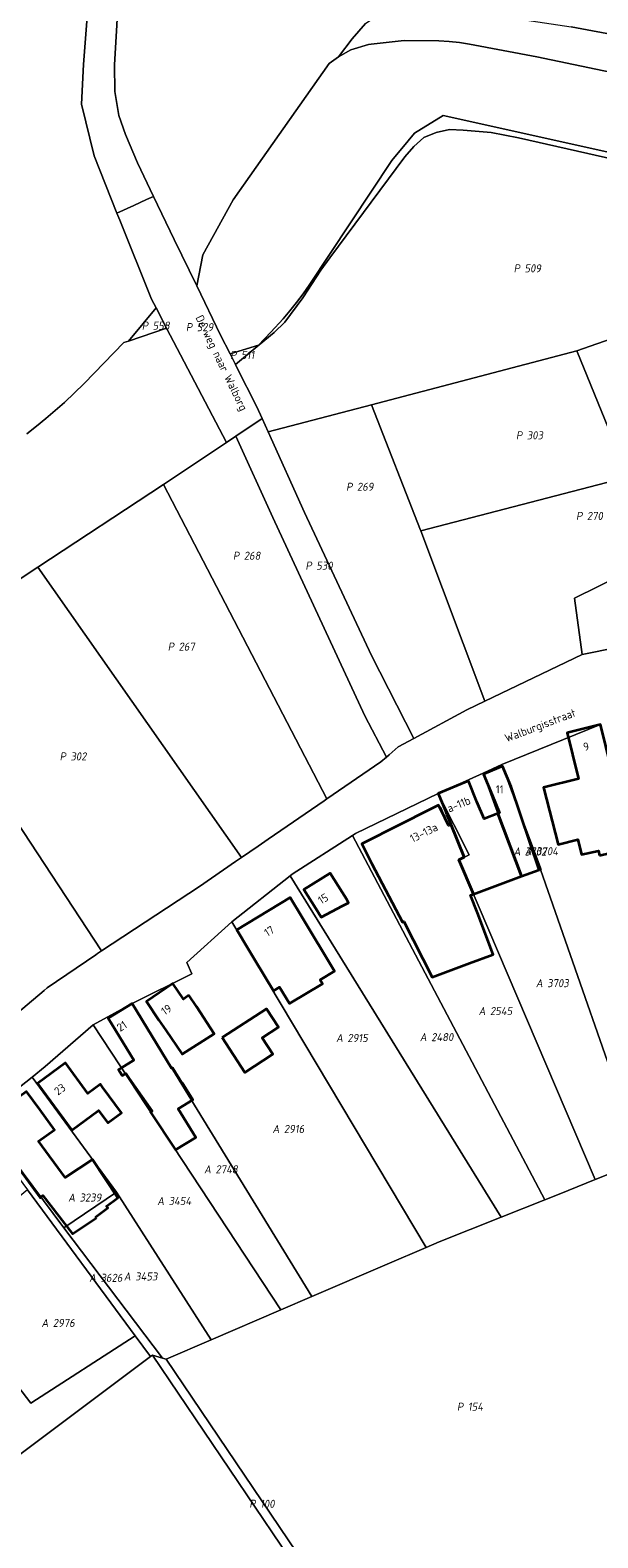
# Model space of a CAD drawing. Extents: x 184444 to 186844, y 346155 to 349219.
# Tile 36 of 49: x 185489 to 185616, y 347838 to 348174. Entities that reach past the tile are written whole.
import ezdxf
from ezdxf.enums import TextEntityAlignment as Align
from ezdxf.lldxf.tags import DXFTag

# ---------------------------------------------------------------- set-up
doc = ezdxf.new("R2010")
doc.units = 0
for name, color, linetype, lineweight in [('B-WE-KG-GRENS_PERCEEL-G', 150, 'KG-PERCEEL', 18), ('B-WE-KG-GRENS_PERCEEL-GV', 150, 'Continuous', 18), ('B-WE-KG-GRENS_PERCEEL-S', 150, 'Continuous', 25), ('B-WE-OG-BEBOUWING-G', 7, 'Continuous', 35), ('B-WE-OG-BEBOUWING_HUISNUMMER-T18', 1, 'Continuous', 18), ('B-WE-OG-BEBOUWING_STRAATNAAM-T18', 1, 'Continuous', 18)]:
    doc.layers.add(name, color=color, linetype=linetype, lineweight=lineweight)
doc.styles.add('NLCS-ISO', font='NLCS-ISO.ttf')
doc.styles.add('NLCS-ISO-M1000-T18', font='NLCS-ISO.ttf', dxfattribs={"height": 1.8})
doc.styles.get("Standard").update_dxf_attribs({"font": 'NLCS-ISO.ttf'})
tags = doc.linetypes.add('KG-PERCEEL', pattern='A,5.5,-2,["P",Standard,S=1.8,R=0,X=-0.5,Y=-0.9],-2,5.5,-2,[5,NLCS.SHX,S=0.75,R=0,X=0,Y=0],-2', length=19).pattern_tags.tags
tags[6] = DXFTag(74, 10)

# ---------------------------------------------------------------- blocks, each defined once
blk = doc.blocks.new('SKG-PERCEELNUMMER-SO')
at = {"style": 'NLCS-ISO', "oblique": 10, "flags": 1}
for tag, p in [('GEMEENTECODE', (0, 2.55)), ('PERCEELGROOTTE', (0, -2.45))]:
    blk.add_attdef(tag, text='', height=1.8, dxfattribs=at).set_placement(p, align=Align.MIDDLE_CENTER)
at = {"style": 'NLCS-ISO', "oblique": 10}
blk.add_attdef('SECTIE', text='', height=1.8, dxfattribs=at).set_placement((-0.5, 0), align=Align.MIDDLE_RIGHT)
blk.add_attdef('PERCEELNUMMER', text='', height=1.8, dxfattribs=at).set_placement((0.5, 0), align=Align.MIDDLE_LEFT)

msp = doc.modelspace()

# ---------------------------------------------------------------- linework, layer by layer
at = {"layer": 'B-WE-KG-GRENS_PERCEEL-G', "flags": 128}
for points in [[(185535.77, 348301.345), (185510.149, 348193.198), (185509.151, 348184.044), (185508.133, 348166.221), (185508.196, 348160.317), (185509.137, 348154.915), (185510.621, 348150.716), (185513.294, 348144.351), (185516.864, 348136.899)], [(185502.06, 348184.044), (185502.335, 348181.064), (185502.277, 348179.866), (185501.225, 348166.275), (185500.809, 348157.447), (185503.636, 348145.972), (185508.677, 348133.194)], [(185558.094, 348168.049), (185561.092, 348172.048), (185564.09, 348175.427), (185566.933, 348177.406), (185569.985, 348178.474), (185573.038, 348178.609), (185591.566, 348177.424), (185609.939, 348174.686), (185646.841, 348167.81), (185720.643, 348152.04), (185862.993, 348117.814)], [(185558.094, 348168.049), (185560.826, 348169.567), (185564.771, 348170.781), (185565.329, 348170.842)], [(185565.329, 348170.842), (185572.738, 348171.692), (185580.408, 348171.556)], [(185580.408, 348171.556), (185582.714, 348171.452), (185585.011, 348171.222), (185587.291, 348170.857), (185602.318, 348167.991), (185664.858, 348154.903), (185724.607, 348141.506), (185753.021, 348135), (185779.826, 348128.508), (185801.419, 348123.428), (185803.856, 348122.833)], [(185555.967, 348166.539), (185558.094, 348168.049)], [(185526.47, 348116.964), (185527.8, 348123.848), (185534.616, 348136.113), (185555.967, 348166.539)], [(185691.443, 348130.457), (185581.421, 348154.945), (185574.982, 348151.001), (185573.571, 348149.298)], [(185540.38, 348103.807), (185543.713, 348106.577), (185546.107, 348108.84), (185550.126, 348114.289), (185554.143, 348120.439), (185556.132, 348123.184), (185572.837, 348145.726), (185574.875, 348148.001), (185577.101, 348150.039), (185579.854, 348151.163), (185582.799, 348151.797), (185585.86, 348151.664), (185592.074, 348151.182), (185598.233, 348149.949), (185619.87, 348145.074), (185637.898, 348141.339), (185657.076, 348137.36), (185691.443, 348130.457)], [(185573.571, 348149.298), (185569.953, 348144.928), (185551.548, 348117.081)], [(185516.864, 348136.899), (185515.269, 348136.173), (185512.417, 348134.883), (185508.677, 348133.194)], [(185516.864, 348136.899), (185521.468, 348127.29), (185526.47, 348116.964)], [(185508.677, 348133.194), (185509.311, 348131.587), (185516.387, 348114), (185517.407, 348112.05)], [(185611.239, 348102.423), (185666.025, 348121.607)], [(185526.47, 348116.964), (185531.788, 348105.986), (185533.888, 348101.814)], [(185551.548, 348117.081), (185550.162, 348115.145), (185548.725, 348113.246), (185547.239, 348111.385), (185545.705, 348109.564)], [(185517.407, 348112.05), (185511.258, 348104.641)], [(185517.407, 348112.05), (185519.767, 348107.536)], [(185511.258, 348104.641), (185519.767, 348107.536)], [(185519.767, 348107.536), (185533.131, 348081.983)], [(185545.705, 348109.564), (185543.025, 348106.6), (185540.217, 348103.757)], [(185496.968, 348090.959), (185501.352, 348095.193), (185510.229, 348104.291)], [(185510.229, 348104.291), (185511.258, 348104.641)], [(185540.217, 348103.757), (185533.888, 348101.814)], [(185535.095, 348099.416), (185540.38, 348103.807)], [(185540.217, 348103.757), (185540.38, 348103.807)], [(185533.888, 348101.814), (185535.095, 348099.416)], [(185565.44, 348090.423), (185611.239, 348102.423)], [(185611.239, 348102.423), (185618.259, 348085.146), (185645.557, 348089.139)], [(185535.095, 348099.416), (185535.347, 348098.916)], [(185535.347, 348098.916), (185539.843, 348089.986), (185541.035, 348087.348)], [(185488.578, 348083.975), (185490.746, 348085.635), (185492.868, 348087.353), (185494.942, 348089.128), (185496.968, 348090.959)], [(185542.368, 348084.396), (185565.44, 348090.423)], [(185565.44, 348090.423), (185576.348, 348062.481), (185576.422, 348062.285)], [(185535.159, 348083.43), (185541.035, 348087.348)], [(185541.035, 348087.348), (185542.368, 348084.396)], [(185535.159, 348083.43), (185533.131, 348081.983)], [(185568.748, 348011.868), (185563.944, 348021.049), (185543.445, 348065.31), (185535.159, 348083.43)], [(185542.368, 348084.396), (185550.492, 348066.411), (185565.442, 348034.496), (185574.881, 348016.039)], [(185576.422, 348062.285), (185619.619, 348073.571), (185648.018, 348083.515)], [(185519.043, 348072.685), (185533.131, 348081.983)], [(185491.031, 348054.197), (185519.043, 348072.685)], [(185519.043, 348072.685), (185555.467, 348002.554)], [(185576.422, 348062.285), (185590.681, 348024.336)], [(185461.699, 348034.838), (185484.402, 348049.822), (185491.031, 348054.197)], [(185491.031, 348054.197), (185536.416, 347989.464)], [(185626.203, 348054.93), (185610.652, 348047.329), (185612.393, 348034.743)], [(185612.393, 348034.743), (185627.835, 348037.838)], [(185590.681, 348024.336), (185612.393, 348034.743)], [(185586.65, 348022.404), (185590.681, 348024.336)], [(185574.881, 348016.039), (185586.65, 348022.404)], [(185571.363, 348014.136), (185574.881, 348016.039)], [(185616.482, 348019.133), (185594.478, 348010.199)], [(185568.748, 348011.868), (185569.361, 348012.378), (185571.363, 348014.136)], [(185505.238, 347968.64), (185478.184, 348009.773)], [(185555.467, 348002.554), (185567.51, 348010.838)], [(185567.51, 348010.838), (185568.748, 348011.868)], [(185594.478, 348010.199), (185590.305, 348008.311)], [(185594.478, 348010.199), (185603.12, 347986.774)], [(185594.478, 348010.199), (185594.704, 348009.664), (185595.026, 348008.814), (185603.276, 347986.828), (185603.12, 347986.774)], [(185590.305, 348008.311), (185580.291, 348003.781)], [(185594.058, 347998.132), (185590.305, 348008.311)], [(185554.854, 348002.133), (185555.467, 348002.554)], [(185580.291, 348003.781), (185561.832, 347994.814), (185561.227, 347994.406)], [(185580.291, 348003.781), (185587.198, 347990.046), (185584.911, 347988.994), (185615.299, 347917.646)], [(185540.178, 347992.012), (185542.397, 347993.543), (185554.854, 348002.133)], [(185603.12, 347986.774), (185598.905, 347985.2), (185594.079, 347998.148), (185594.058, 347998.132)], [(185561.227, 347994.406), (185547.731, 347985.755), (185547.266, 347985.4)], [(185561.227, 347994.406), (185604.034, 347913.157)], [(185535.091, 347988.566), (185536.416, 347989.464)], [(185536.416, 347989.464), (185540.178, 347992.012)], [(185527.076, 347983.028), (185535.091, 347988.566)], [(185603.12, 347986.774), (185625.763, 347921.816)], [(185505.238, 347968.64), (185527.076, 347983.028)], [(185547.266, 347985.4), (185534.311, 347975.149)], [(185547.266, 347985.4), (185594.36, 347909.301)], [(185534.311, 347975.149), (185524.236, 347966.049), (185525.393, 347963.547), (185512.066, 347956.919)], [(185534.311, 347975.149), (185577.64, 347902.547)], [(185492.439, 347959.847), (185493.135, 347960.421), (185503.978, 347967.81)], [(185503.978, 347967.81), (185504.324, 347968.038)], [(185504.324, 347968.038), (185505.238, 347968.64)], [(185482.452, 347951.394), (185492.439, 347959.847)], [(185512.066, 347956.919), (185503.362, 347952.138)], [(185512.066, 347956.919), (185552.12, 347891.577)], [(185503.362, 347952.138), (185492.69, 347942.868), (185489.802, 347940.463)], [(185503.362, 347952.138), (185545.202, 347888.603)], [(185489.802, 347940.463), (185478.416, 347931.55)], [(185489.802, 347940.463), (185508.596, 347914.849)], [(185478.416, 347931.55), (185496.881, 347906.879)], [(185615.299, 347917.646), (185621.272, 347920.026)], [(185512.726, 347882.848), (185488.753, 347915.404)], [(185607.254, 347914.44), (185615.299, 347917.646)], [(185496.881, 347906.879), (185508.596, 347914.849)], [(185508.596, 347914.849), (185529.656, 347881.921)], [(185594.36, 347909.301), (185604.034, 347913.157)], [(185604.034, 347913.157), (185607.254, 347914.44)], [(185580.526, 347903.788), (185594.36, 347909.301)], [(185496.881, 347906.879), (185518.857, 347877.849)], [(185568.929, 347898.802), (185577.64, 347902.547)], [(185577.64, 347902.547), (185580.526, 347903.788)], [(185552.12, 347891.577), (185568.929, 347898.802)], [(185512.726, 347882.848), (185489.516, 347867.777), (185473.539, 347888.6), (185467.442, 347884.153), (185456.703, 347896.892)], [(185545.202, 347888.603), (185552.12, 347891.577)], [(185529.656, 347881.921), (185545.202, 347888.603)], [(185516.19, 347878.198), (185512.726, 347882.848)], [(185519.638, 347877.615), (185529.656, 347881.921)], [(185516.19, 347878.198), (185481.873, 347852.578)], [(185516.62, 347878.519), (185516.19, 347878.198)], [(185518.857, 347877.849), (185516.62, 347878.519)], [(185562.384, 347810.698), (185516.62, 347878.519)], [(185519.638, 347877.615), (185518.857, 347877.849)], [(185519.638, 347877.615), (185564.307, 347811.425)]]:
    msp.add_lwpolyline(points, dxfattribs=at)
at = {"layer": 'B-WE-KG-GRENS_PERCEEL-GV', "flags": 128}
for points in [[(185502.277, 348179.866), (185501.225, 348166.275), (185500.809, 348157.447), (185503.636, 348145.972), (185508.677, 348133.194), (185512.417, 348134.883), (185515.269, 348136.173), (185516.864, 348136.899), (185513.294, 348144.351), (185510.621, 348150.716), (185509.137, 348154.915), (185508.196, 348160.317), (185508.133, 348166.221), (185509.151, 348184.044)], [(185509.151, 348184.044), (185508.133, 348166.221), (185508.196, 348160.317), (185509.137, 348154.915), (185510.621, 348150.716), (185513.294, 348144.351), (185516.864, 348136.899), (185521.468, 348127.29), (185526.47, 348116.964), (185527.8, 348123.848), (185534.616, 348136.113), (185555.967, 348166.539), (185558.094, 348168.049), (185561.092, 348172.048), (185564.09, 348175.427)], [(185488.578, 348083.975), (185490.746, 348085.635), (185492.868, 348087.353), (185494.942, 348089.128), (185496.968, 348090.959), (185501.352, 348095.193), (185510.229, 348104.291), (185511.258, 348104.641), (185517.407, 348112.05), (185516.387, 348114), (185509.311, 348131.587), (185508.677, 348133.194), (185503.636, 348145.972), (185500.809, 348157.447), (185501.225, 348166.275), (185502.277, 348179.866)], [(185609.939, 348174.686), (185646.841, 348167.81), (185720.643, 348152.04), (185862.993, 348117.814), (185874.897, 348134.265), (185832.508, 348166), (185824.948, 348172.66), (185817.605, 348180.595)], [(185564.09, 348175.427), (185561.092, 348172.048), (185558.094, 348168.049), (185560.826, 348169.567), (185564.771, 348170.781), (185565.329, 348170.842), (185572.738, 348171.692), (185580.408, 348171.556), (185582.714, 348171.452), (185585.011, 348171.222), (185587.291, 348170.857), (185602.318, 348167.991), (185664.858, 348154.903)], [(185862.993, 348117.814), (185720.643, 348152.04), (185646.841, 348167.81), (185609.939, 348174.686)], [(185664.858, 348154.903), (185602.318, 348167.991), (185587.291, 348170.857), (185585.011, 348171.222), (185582.714, 348171.452), (185580.408, 348171.556), (185572.738, 348171.692), (185565.329, 348170.842), (185564.771, 348170.781), (185560.826, 348169.567), (185558.094, 348168.049), (185555.967, 348166.539), (185534.616, 348136.113), (185527.8, 348123.848), (185526.47, 348116.964), (185531.788, 348105.986), (185533.888, 348101.814), (185540.217, 348103.757), (185543.025, 348106.6), (185545.705, 348109.564), (185547.239, 348111.385), (185548.725, 348113.246), (185550.162, 348115.145), (185551.548, 348117.081), (185569.953, 348144.928), (185573.571, 348149.298), (185574.982, 348151.001), (185581.421, 348154.945), (185691.443, 348130.457)], [(185691.443, 348130.457), (185581.421, 348154.945), (185574.982, 348151.001), (185573.571, 348149.298), (185569.953, 348144.928), (185551.548, 348117.081), (185550.162, 348115.145), (185548.725, 348113.246), (185547.239, 348111.385), (185545.705, 348109.564), (185543.025, 348106.6), (185540.217, 348103.757), (185540.38, 348103.807), (185543.713, 348106.577), (185546.107, 348108.84), (185550.126, 348114.289), (185554.143, 348120.439), (185556.132, 348123.184), (185572.837, 348145.726), (185574.875, 348148.001), (185577.101, 348150.039), (185579.854, 348151.163), (185582.799, 348151.797), (185585.86, 348151.664), (185592.074, 348151.182), (185598.233, 348149.949), (185619.87, 348145.074)], [(185619.87, 348145.074), (185598.233, 348149.949), (185592.074, 348151.182), (185585.86, 348151.664), (185582.799, 348151.797), (185579.854, 348151.163), (185577.101, 348150.039), (185574.875, 348148.001), (185572.837, 348145.726), (185556.132, 348123.184), (185554.143, 348120.439), (185550.126, 348114.289), (185546.107, 348108.84), (185543.713, 348106.577), (185540.38, 348103.807), (185535.095, 348099.416), (185535.347, 348098.916), (185539.843, 348089.986), (185541.035, 348087.348), (185542.368, 348084.396), (185565.44, 348090.423), (185611.239, 348102.423), (185666.025, 348121.607)], [(185484.402, 348049.822), (185491.031, 348054.197), (185519.043, 348072.685), (185533.131, 348081.983), (185519.767, 348107.536), (185511.258, 348104.641), (185510.229, 348104.291), (185501.352, 348095.193), (185496.968, 348090.959), (185494.942, 348089.128), (185492.868, 348087.353), (185490.746, 348085.635), (185488.578, 348083.975)], [(185627.835, 348037.838), (185612.393, 348034.743), (185590.681, 348024.336), (185586.65, 348022.404), (185574.881, 348016.039), (185571.363, 348014.136), (185569.361, 348012.378), (185568.748, 348011.868), (185567.51, 348010.838), (185555.467, 348002.554), (185554.854, 348002.133), (185542.397, 347993.543), (185540.178, 347992.012), (185536.416, 347989.464), (185535.091, 347988.566), (185527.076, 347983.028), (185505.238, 347968.64), (185504.324, 347968.038), (185503.978, 347967.81), (185493.135, 347960.421), (185492.439, 347959.847), (185482.452, 347951.394)], [(185478.416, 347931.55), (185489.802, 347940.463), (185492.69, 347942.868), (185503.362, 347952.138), (185512.066, 347956.919), (185525.393, 347963.547), (185524.236, 347966.049), (185534.311, 347975.149), (185547.266, 347985.4), (185547.731, 347985.755), (185561.227, 347994.406), (185561.832, 347994.814), (185580.291, 348003.781), (185590.305, 348008.311), (185594.478, 348010.199), (185616.482, 348019.133)]]:
    msp.add_lwpolyline(points, dxfattribs=at)
for points in [[(185519.767, 348107.536), (185533.131, 348081.983), (185535.159, 348083.43), (185541.035, 348087.348), (185539.843, 348089.986), (185535.347, 348098.916), (185535.095, 348099.416), (185533.888, 348101.814), (185531.788, 348105.986), (185526.47, 348116.964), (185521.468, 348127.29), (185516.864, 348136.899), (185515.269, 348136.173), (185512.417, 348134.883), (185508.677, 348133.194), (185509.311, 348131.587), (185516.387, 348114), (185517.407, 348112.05)], [(185611.239, 348102.423), (185618.259, 348085.146), (185645.557, 348089.139), (185649.936, 348089.779), (185650.104, 348089.823), (185658.159, 348069.173), (185671.921, 348073.421), (185686.181, 348077.822), (185685.84, 348099.128), (185685.486, 348121.199), (185666.077, 348121.625), (185666.025, 348121.607)], [(185517.407, 348112.05), (185511.258, 348104.641), (185519.767, 348107.536)], [(185533.888, 348101.814), (185535.095, 348099.416), (185540.38, 348103.807), (185540.217, 348103.757)], [(185645.557, 348089.139), (185618.259, 348085.146), (185611.239, 348102.423), (185565.44, 348090.423), (185576.348, 348062.481), (185576.422, 348062.285), (185619.619, 348073.571), (185648.018, 348083.515)], [(185565.44, 348090.423), (185542.368, 348084.396), (185550.492, 348066.411), (185565.442, 348034.496), (185574.881, 348016.039), (185586.65, 348022.404), (185590.681, 348024.336), (185576.422, 348062.285), (185576.348, 348062.481)], [(185541.035, 348087.348), (185535.159, 348083.43), (185543.445, 348065.31), (185563.944, 348021.049), (185568.748, 348011.868), (185569.361, 348012.378), (185571.363, 348014.136), (185574.881, 348016.039), (185565.442, 348034.496), (185550.492, 348066.411), (185542.368, 348084.396)], [(185555.467, 348002.554), (185567.51, 348010.838), (185568.748, 348011.868), (185563.944, 348021.049), (185543.445, 348065.31), (185535.159, 348083.43), (185533.131, 348081.983), (185519.043, 348072.685)], [(185626.203, 348054.93), (185626.673, 348055.16), (185634.932, 348059.197), (185654.467, 348068.777), (185648.018, 348083.515), (185619.619, 348073.571), (185576.422, 348062.285), (185590.681, 348024.336), (185612.393, 348034.743), (185610.652, 348047.329)], [(185536.416, 347989.464), (185540.178, 347992.012), (185542.397, 347993.543), (185554.854, 348002.133), (185555.467, 348002.554), (185519.043, 348072.685), (185491.031, 348054.197)], [(185505.238, 347968.64), (185527.076, 347983.028), (185535.091, 347988.566), (185536.416, 347989.464), (185491.031, 348054.197), (185484.402, 348049.822), (185461.699, 348034.838), (185478.184, 348009.773)], [(185628.904, 348038.073), (185626.203, 348054.93), (185610.652, 348047.329), (185612.393, 348034.743), (185627.835, 348037.838)], [(185594.478, 348010.199), (185594.704, 348009.664), (185595.026, 348008.814), (185603.276, 347986.828), (185603.12, 347986.774), (185625.763, 347921.816), (185634.234, 347925.192), (185639.761, 347927.395), (185616.482, 348019.133)], [(185478.184, 348009.773), (185454.364, 347994.052), (185472.134, 347967.064), (185482.452, 347951.394), (185492.439, 347959.847), (185493.135, 347960.421), (185503.978, 347967.81), (185504.324, 347968.038), (185505.238, 347968.64)], [(185594.478, 348010.199), (185590.305, 348008.311), (185594.058, 347998.132), (185594.079, 347998.148), (185598.905, 347985.2), (185603.12, 347986.774)], [(185594.478, 348010.199), (185603.12, 347986.774), (185603.276, 347986.828), (185595.026, 348008.814), (185594.704, 348009.664)], [(185621.619, 347920.164), (185625.763, 347921.816), (185603.12, 347986.774), (185598.905, 347985.2), (185594.079, 347998.148), (185594.058, 347998.132), (185590.305, 348008.311), (185580.291, 348003.781), (185587.198, 347990.046), (185584.911, 347988.994), (185615.299, 347917.646), (185621.272, 347920.026)], [(185561.227, 347994.406), (185604.034, 347913.157), (185607.254, 347914.44), (185615.299, 347917.646), (185584.911, 347988.994), (185587.198, 347990.046), (185580.291, 348003.781), (185561.832, 347994.814)], [(185604.034, 347913.157), (185561.227, 347994.406), (185547.731, 347985.755), (185547.266, 347985.4), (185594.36, 347909.301)], [(185580.526, 347903.788), (185594.36, 347909.301), (185547.266, 347985.4), (185534.311, 347975.149), (185577.64, 347902.547)], [(185577.64, 347902.547), (185534.311, 347975.149), (185524.236, 347966.049), (185525.393, 347963.547), (185512.066, 347956.919), (185552.12, 347891.577), (185568.929, 347898.802)], [(185503.362, 347952.138), (185545.202, 347888.603), (185552.12, 347891.577), (185512.066, 347956.919)], [(185545.202, 347888.603), (185503.362, 347952.138), (185492.69, 347942.868), (185489.802, 347940.463), (185508.596, 347914.849), (185529.656, 347881.921)], [(185489.802, 347940.463), (185478.416, 347931.55), (185496.881, 347906.879), (185508.596, 347914.849)], [(185518.857, 347877.849), (185496.881, 347906.879), (185478.416, 347931.55), (185477.402, 347930.668), (185488.753, 347915.404), (185512.726, 347882.848), (185516.19, 347878.198), (185516.62, 347878.519)], [(185456.703, 347896.892), (185467.442, 347884.153), (185473.539, 347888.6), (185489.516, 347867.777), (185512.726, 347882.848), (185488.753, 347915.404), (185478.21, 347906.783), (185467.288, 347919.929), (185458.312, 347911.575), (185448.754, 347901.899), (185452.343, 347897.926), (185454.327, 347899.711)], [(185615.299, 347917.646), (185607.254, 347914.44), (185604.034, 347913.157), (185594.36, 347909.301), (185580.526, 347903.788), (185577.64, 347902.547), (185568.929, 347898.802), (185552.12, 347891.577), (185545.202, 347888.603), (185529.656, 347881.921), (185519.638, 347877.615), (185564.307, 347811.425), (185584.769, 347817.592), (185623.711, 347827.139), (185644.012, 347832.497), (185623.822, 347912.687), (185621.272, 347920.026)], [(185518.857, 347877.849), (185519.638, 347877.615), (185529.656, 347881.921), (185508.596, 347914.849), (185496.881, 347906.879)], [(185448.754, 347901.899), (185441.835, 347894.478), (185445.24, 347890.876), (185452.871, 347882.817), (185481.873, 347852.578), (185516.19, 347878.198), (185512.726, 347882.848), (185489.516, 347867.777), (185473.539, 347888.6), (185467.442, 347884.153), (185456.703, 347896.892), (185455.175, 347895.245), (185452.343, 347897.926)], [(185481.873, 347852.578), (185471.027, 347842.585), (185461.48, 347833.789), (185443.56, 347817.278), (185429.816, 347804.615), (185443.503, 347787.717), (185459.223, 347766.695), (185462.114, 347768.097), (185498.243, 347784.488), (185537.128, 347801.026), (185562.384, 347810.698), (185516.62, 347878.519), (185516.19, 347878.198)], [(185516.62, 347878.519), (185562.384, 347810.698), (185564.19, 347811.39), (185564.307, 347811.425), (185519.638, 347877.615), (185518.857, 347877.849)]]:
    msp.add_lwpolyline(points, close=True, dxfattribs=at)
at = {"layer": 'B-WE-OG-BEBOUWING-G', "flags": 128}
for points in [[(185616.26, 347989.912), (185623.281, 347991.647), (185622.197, 347996.012), (185617.663, 348014.271), (185616.475, 348019.128), (185609.06, 348017.314), (185610.248, 348012.457), (185611.578, 348007.017), (185603.772, 348005.108), (185607.065, 347992.39), (185611.398, 347993.512), (185612.275, 347990.128), (185616.026, 347990.998)], [(185590.364, 348008.072), (185592.303, 348003.463), (185593.985, 347999.462), (185593.621, 347999.317), (185598.871, 347985.293), (185602.803, 347986.753), (185596.559, 348005.254), (185594.62, 348009.863)], [(185582.186, 347999.148), (185583.11, 347996.892), (185586.118, 347989.549), (185584.911, 347988.994), (185588.18, 347981.319), (185590.568, 347982.209), (185598.871, 347985.293), (185593.621, 347999.317), (185590.511, 347998.075), (185588.933, 348001.926), (185587.042, 348006.542), (185580.29, 348003.775), (185581.315, 348001.274), (185581.837, 348000)], [(185580.518, 348000.856), (185580.386, 348001.119), (185578.15, 348000), (185571.822, 347996.832), (185563.258, 347992.546), (185565.496, 347988.075), (185572.364, 347975.084), (185572.652, 347975.236), (185578.931, 347962.781), (185587.306, 347965.892), (185592.522, 347967.829), (185589.073, 347977.118), (185587.51, 347981.07), (185588.18, 347981.319), (185584.911, 347988.994), (185586.118, 347989.549), (185583.11, 347996.892), (185582.624, 347996.648), (185580.946, 348000)], [(185558.98, 347978.718), (185560.286, 347979.378), (185559.905, 347980.081), (185558.861, 347981.743), (185556.201, 347985.977), (185550.363, 347982.309), (185553.023, 347978.075), (185554.206, 347976.193)], [(185539.489, 347966.535), (185543.575, 347959.744), (185544.936, 347960.563), (185547.13, 347956.917), (185554.483, 347961.341), (185553.959, 347962.212), (185557.152, 347964.134), (185549.865, 347976.243), (185547.287, 347980.527), (185535.381, 347973.362), (185537.959, 347969.078)], [(185524.745, 347958.76), (185523.502, 347957.92), (185521.173, 347961.368), (185515.245, 347957.364), (185518.044, 347953.221), (185519.57, 347950.962), (185523.211, 347945.617), (185530.333, 347950.194), (185526.424, 347956.274)], [(185509.338, 347941.66), (185509.864, 347940.844), (185510.641, 347941.349), (185511.427, 347940.194), (185516.542, 347932.916), (185516.16, 347932.705), (185521.704, 347924.286), (185526.246, 347927.075), (185522.335, 347933.445), (185525.597, 347935.447), (185523.553, 347938.775), (185523.334, 347939.131), (185523.199, 347939.048), (185521.039, 347942.603), (185520.859, 347942.494), (185512.091, 347956.924), (185506.724, 347953.662), (185512.439, 347944.256), (185509.663, 347942.57), (185509.004, 347942.169)], [(185532.172, 347949.313), (185537.224, 347941.559), (185543.46, 347945.622), (185541.071, 347949.288), (185544.72, 347951.666), (185542.057, 347955.753)], [(185505.501, 347938.302), (185505.015, 347938.961), (185502.189, 347936.879), (185497.194, 347943.657), (185490.963, 347939.065), (185498.622, 347928.673), (185504.588, 347933.069), (185506.628, 347930.3), (185509.72, 347932.578)], [(185504.139, 347909.103), (185503.958, 347909.362), (185506.682, 347911.344), (185506.359, 347911.738), (185507.956, 347912.94), (185508.902, 347913.57), (185503.272, 347922.142), (185497.139, 347918.114), (185491.234, 347926.189), (185494.777, 347928.779), (185491.465, 347933.265), (185488.495, 347937.288), (185481.925, 347932.438), (185484.408, 347929.075), (185481.743, 347927.109), (185481.664, 347927.05), (185491.577, 347913.623), (185491.75, 347913.751), (185492.189, 347914.074), (185498.753, 347905.566)]]:
    msp.add_lwpolyline(points, close=True, dxfattribs=at)

# ---------------------------------------------------------------- block references
at = {"layer": 'B-WE-KG-GRENS_PERCEEL-S'}
for p, values in [((185599.038, 348120.847), {'PERCEELNUMMER': '509', 'SECTIE': 'P'}), ((185516.144, 348108.076), {'PERCEELNUMMER': '558', 'SECTIE': 'P'}), ((185525.974, 348107.737), {'PERCEELNUMMER': '529', 'SECTIE': 'P'}), ((185535.848, 348101.536), {'PERCEELNUMMER': '511', 'SECTIE': 'P'}), ((185599.555, 348083.62), {'PERCEELNUMMER': '303', 'SECTIE': 'P'}), ((185561.69, 348072.146), {'PERCEELNUMMER': '269', 'SECTIE': 'P'}), ((185612.942, 348065.644), {'PERCEELNUMMER': '270', 'SECTIE': 'P'}), ((185536.463, 348056.772), {'PERCEELNUMMER': '268', 'SECTIE': 'P'}), ((185552.62, 348054.565), {'PERCEELNUMMER': '530', 'SECTIE': 'P'}), ((185521.929, 348036.501), {'PERCEELNUMMER': '267', 'SECTIE': 'P'}), ((185497.833, 348012.022), {'PERCEELNUMMER': '302', 'SECTIE': 'P'}), ((185599.15, 347990.809), {'PERCEELNUMMER': '3702', 'SECTIE': 'A'}), ((185601.639, 347990.877), {'PERCEELNUMMER': '3704', 'SECTIE': 'A'}), ((185604.104, 347961.457), {'PERCEELNUMMER': '3703', 'SECTIE': 'A'}), ((185591.341, 347955.238), {'PERCEELNUMMER': '2545', 'SECTIE': 'A'}), ((185559.569, 347949.242), {'PERCEELNUMMER': '2915', 'SECTIE': 'A'}), ((185578.236, 347949.42), {'PERCEELNUMMER': '2480', 'SECTIE': 'A'}), ((185545.396, 347928.95), {'PERCEELNUMMER': '2916', 'SECTIE': 'A'}), ((185530.155, 347919.946), {'PERCEELNUMMER': '2748', 'SECTIE': 'A'}), ((185499.852, 347913.653), {'PERCEELNUMMER': '3239', 'SECTIE': 'A'}), ((185519.699, 347912.877), {'PERCEELNUMMER': '3454', 'SECTIE': 'A'}), ((185504.535, 347895.755), {'PERCEELNUMMER': '3626', 'SECTIE': 'A'}), ((185512.258, 347896.054), {'PERCEELNUMMER': '3453', 'SECTIE': 'A'}), ((185493.894, 347885.705), {'PERCEELNUMMER': '2976', 'SECTIE': 'A'}), ((185586.399, 347867.005), {'PERCEELNUMMER': '154', 'SECTIE': 'P'}), ((185540.104, 347845.364), {'PERCEELNUMMER': '100', 'SECTIE': 'P'})]:
    msp.add_blockref('SKG-PERCEELNUMMER-SO', p, dxfattribs=at).add_auto_attribs(values)

# ---------------------------------------------------------------- texts
at = {"layer": 'B-WE-OG-BEBOUWING_HUISNUMMER-T18', "style": 'NLCS-ISO-M1000-T18'}
for s, rotation, p in [('9', 13.7, (185613.279, 348014.228)), ('11a-11b', 22.2, (185584.086, 348001.008)), ('13-13a', 26.5, (185577.087, 347994.995)), ('15', 32.1, (185554.646, 347980.276)), ('17', 31, (185542.623, 347973.052)), ('19', 34, (185519.699, 347955.546)), ('21', 33, (185509.776, 347951.866)), ('23', 36.3, (185495.963, 347937.781))]:
    msp.add_text(s, height=1.8, rotation=rotation, dxfattribs=at).set_placement(p, align=Align.MIDDLE)
msp.add_text('11', height=1.8, dxfattribs=at).set_placement((185594.007, 348004.698), align=Align.MIDDLE)
at = {"layer": 'B-WE-OG-BEBOUWING_STRAATNAAM-T18', "style": 'NLCS-ISO-M1000-T18'}
for s, rotation, p in [('De weg naar Walborg', 295.7, (185531.776, 348099.643)), ('Walburgisstraat', 20.7, (185603.136, 348018.693))]:
    msp.add_text(s, height=1.8, rotation=rotation, dxfattribs=at).set_placement(p, align=Align.MIDDLE)

doc.saveas('drawing.dxf')
